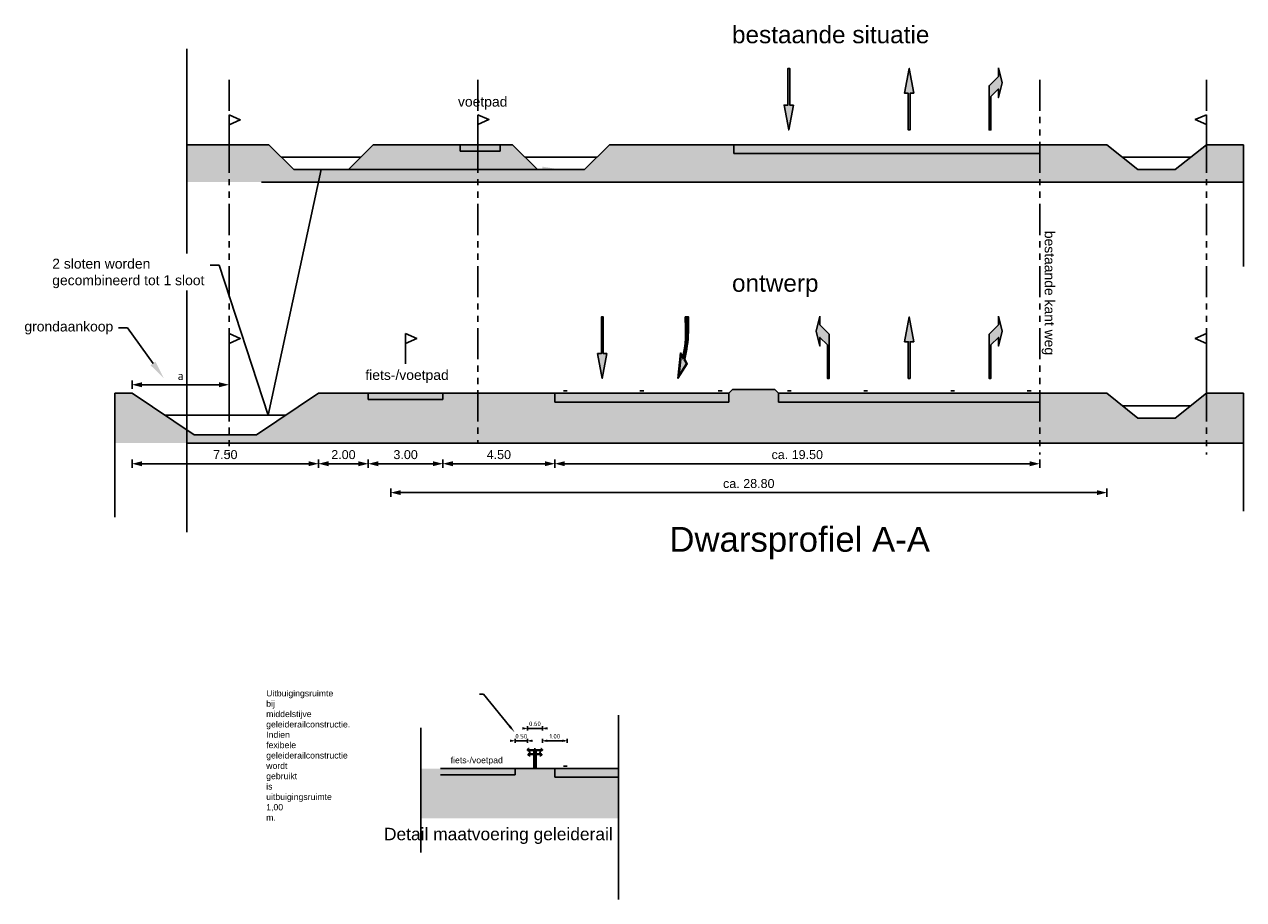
# Model space of a CAD drawing. Header units: metres. Extents: x 233874 to 239264, y 443832 to 448222.
# Tile 161 of 198: x 237867 to 237916, y 445220 to 445255. Entities that reach past the tile are written whole.
import ezdxf
from ezdxf import colors
from ezdxf.entities.mleader import LeaderData, LeaderLine
from ezdxf.math import Vec2, Vec3

# ---------------------------------------------------------------- set-up
doc = ezdxf.new("R2010")
doc.units = ezdxf.units.M
doc.header["$MEASUREMENT"] = 0
doc.linetypes.add('CENTER', pattern=[2, 1.25, -0.25, 0.25, -0.25])
doc.linetypes.add('PHANTOM2', pattern=[1.25, 0.625, -0.125, 0.125, -0.125, 0.125, -0.125])
for name, color, linetype in [('Goud-01kl-asfalt', 252, 'Continuous'), ('Goud-dwp', 7, 'Continuous'), ('Goud-markering', 7, 'Continuous'), ('Goud-ontwerp', 2, 'Continuous'), ('Goud-opm', 162, 'Continuous')]:
    doc.layers.add(name, color=color, linetype=linetype)
for name, color, linetype, true_color in [('Goud-01kl-fietspad', 7, 'Continuous', 0xdc8c8c), ('Goud-01kl-groenopenb', 7, 'Continuous', 0xb8db94), ('Goud-01kl-voetpad', 7, 'Continuous', 0xfff1d2)]:
    doc.layers.add(name, color=color, linetype=linetype, true_color=true_color)
doc.layers.add('Goud-hulp', color=210, linetype='Continuous', plot=False)
doc.styles.add('arial', font='arial.ttf')
doc.styles.get("Standard").update_dxf_attribs({"font": 'iso.shx'})
doc.dimstyles.new('D100', dxfattribs={"dimtxt": 0.18, "dimasz": 0.1, "dimexe": 0, "dimexo": 0, "dimgap": 0.09, "dimtad": 1, "dimzin": 0, "dimdsep": 46, "dimtxsty": 'Standard', "dimblk1": 'DIMBLK', "dimblk2": 'DIMBLK', "dimsah": 1, "dimcen": 0.09, "dimse1": 1, "dimse2": 1, "dimclrd": 1, "dimclre": 1, "dimclrt": 7, "dimaunit": 2, "dimadec": 0, "dimazin": 0, "dimtfac": 1, "dimtix": 1, "dimtmove": 1, "dimatfit": 3, "dimldrblk": 'DIMBLK', "dimfxl": 1, "dimtolj": 1, "dimtzin": 0, "dimarcsym": 0})
doc.dimstyles.new('D200', dxfattribs={"dimtxt": 0.36, "dimasz": 0.2, "dimexe": 0, "dimexo": 0, "dimgap": 0.18, "dimtad": 1, "dimtoh": 1, "dimzin": 0, "dimdsep": 46, "dimtxsty": 'Standard', "dimblk1": 'DIMBLK', "dimblk2": 'DIMBLK', "dimsah": 1, "dimcen": 0.09, "dimse1": 1, "dimse2": 1, "dimclrd": 1, "dimclre": 1, "dimclrt": 7, "dimadec": 0, "dimazin": 0, "dimtfac": 1, "dimtix": 1, "dimtmove": 2, "dimatfit": 3, "dimldrblk": 'DIMBLK', "dimfxl": 1, "dimtolj": 1, "dimtzin": 0, "dimarcsym": 0})

# ---------------------------------------------------------------- blocks, each defined once
blk = doc.blocks.new('DIMBLK')
at = {"color": 1}
blk.add_line((0, -0.83), (0, 0.83), dxfattribs=at)
blk.add_solid([(0, 0), (-2, 0.5), (-2, -0.5)], dxfattribs=at)
blk = doc.blocks.new('*D49')
at = {"layer": 'Defpoints', "color": 0, "linetype": 'Continuous', "transparency": 16777216}
for p in [(237888.039, 445239.88), (237907.539, 445239.88), (237888.039, 445237.046)]:
    blk.add_point(p, dxfattribs=at)
at = {"layer": 'Goud-dwp', "color": 1, "linetype": 'Continuous', "lineweight": -2, "transparency": 16777216}
blk.add_line((237907.339, 445237.046), (237888.239, 445237.046), dxfattribs=at)
at = {"layer": 'Goud-dwp', "color": 1, "linetype": 'Continuous', "lineweight": -2, "transparency": 16777216, "xscale": 0.2, "yscale": 0.2, "zscale": 0.2, "rotation": 180}
blk.add_blockref('DIMBLK', (237888.039, 445237.046), dxfattribs=at)
at = {"layer": 'Goud-dwp', "color": 1, "linetype": 'Continuous', "lineweight": -2, "transparency": 16777216, "xscale": 0.2, "yscale": 0.2, "zscale": 0.2}
blk.add_blockref('DIMBLK', (237907.539, 445237.046), dxfattribs=at)
at = {"layer": 'Goud-dwp', "color": 7, "linetype": 'Continuous', "transparency": 16777216, "insert": (237897.789, 445237.41), "char_height": 0.36, "attachment_point": 5, "style": 'arial'}
blk.add_mtext('\\A1;ca. 19.50', dxfattribs=at)
blk = doc.blocks.new('*D50')
at = {"layer": 'Defpoints', "color": 0, "linetype": 'Continuous', "transparency": 16777216}
for p in [(237880.539, 445239.88), (237883.539, 445239.88), (237880.539, 445237.046)]:
    blk.add_point(p, dxfattribs=at)
at = {"layer": 'Goud-dwp', "color": 1, "linetype": 'Continuous', "lineweight": -2, "transparency": 16777216}
blk.add_line((237883.339, 445237.046), (237880.739, 445237.046), dxfattribs=at)
at = {"layer": 'Goud-dwp', "color": 1, "linetype": 'Continuous', "lineweight": -2, "transparency": 16777216, "xscale": 0.2, "yscale": 0.2, "zscale": 0.2, "rotation": 180}
blk.add_blockref('DIMBLK', (237880.539, 445237.046), dxfattribs=at)
at = {"layer": 'Goud-dwp', "color": 1, "linetype": 'Continuous', "lineweight": -2, "transparency": 16777216, "xscale": 0.2, "yscale": 0.2, "zscale": 0.2}
blk.add_blockref('DIMBLK', (237883.539, 445237.046), dxfattribs=at)
at = {"layer": 'Goud-dwp', "color": 7, "linetype": 'Continuous', "transparency": 16777216, "insert": (237882.039, 445237.41), "char_height": 0.36, "attachment_point": 5, "style": 'arial'}
blk.add_mtext('\\A1;3.00', dxfattribs=at)
blk = doc.blocks.new('*D51')
at = {"layer": 'Defpoints', "color": 0, "linetype": 'Continuous', "transparency": 16777216}
for p in [(237878.539, 445239.88), (237880.539, 445239.88), (237880.539, 445237.046)]:
    blk.add_point(p, dxfattribs=at)
at = {"layer": 'Goud-dwp', "color": 1, "linetype": 'Continuous', "lineweight": -2, "transparency": 16777216}
blk.add_line((237878.739, 445237.046), (237880.339, 445237.046), dxfattribs=at)
at = {"layer": 'Goud-dwp', "color": 1, "linetype": 'Continuous', "lineweight": -2, "transparency": 16777216, "xscale": 0.2, "yscale": 0.2, "zscale": 0.2, "rotation": 180}
blk.add_blockref('DIMBLK', (237878.539, 445237.046), dxfattribs=at)
at = {"layer": 'Goud-dwp', "color": 1, "linetype": 'Continuous', "lineweight": -2, "transparency": 16777216, "xscale": 0.2, "yscale": 0.2, "zscale": 0.2}
blk.add_blockref('DIMBLK', (237880.539, 445237.046), dxfattribs=at)
at = {"layer": 'Goud-dwp', "color": 7, "linetype": 'Continuous', "transparency": 16777216, "insert": (237879.539, 445237.41), "char_height": 0.36, "attachment_point": 5, "style": 'arial'}
blk.add_mtext('\\A1;2.00', dxfattribs=at)
blk = doc.blocks.new('RA_5m')
blk.add_hatch(color=0).paths.add_polyline_path([(5, -0.375), (4.3, -0.375), (3.55, 0.375), (0, 0.375), (0, 0.225), (2.7, 0.225), (3.3, -0.375), (2.6, -0.375), (3.8, -0.675)])
at = {"color": 0, "linetype": 'Continuous'}
blk.add_lwpolyline([(5, -0.375), (4.3, -0.375), (3.55, 0.375), (0, 0.375), (0, 0.225), (2.7, 0.225), (3.3, -0.375), (2.6, -0.375), (3.8, -0.675)], close=True, dxfattribs=at)
blk = doc.blocks.new('RD_5m')
blk.add_hatch(color=0).paths.add_polyline_path([(2.95, -0.375), (4.95, 0), (2.95, 0.375), (2.95, 0.075), (0, 0.075), (0, -0.075), (2.95, -0.075)])
at = {"color": 0}
blk.add_lwpolyline([(2.95, -0.375), (4.95, 0), (2.95, 0.375), (2.95, 0.075), (0, 0.075), (0, -0.075), (2.95, -0.075)], close=True, dxfattribs=at)
blk = doc.blocks.new('LA_5m')
blk.add_hatch(color=0).paths.add_polyline_path([(5, 0.375), (4.3, 0.375), (3.55, -0.375), (0, -0.375), (0, -0.225), (2.7, -0.225), (3.3, 0.375), (2.6, 0.375), (3.8, 0.675)])
at = {"color": 0, "linetype": 'Continuous'}
blk.add_lwpolyline([(5, 0.375), (4.3, 0.375), (3.55, -0.375), (0, -0.375), (0, -0.225), (2.7, -0.225), (3.3, 0.375), (2.6, 0.375), (3.8, 0.675)], close=True, dxfattribs=at)
blk = doc.blocks.new('pl75-08')
at = {"const_width": 0.2}
blk.add_lwpolyline([(7.08, -0.6), (4.7, -0.35), (5.11, -0.1, 0.070526), (1.44, 0.27), (0.1, 0.24), (0.1, 0.44), (1.86, 0.44, -0.043128), (5.19, -0.01), (5.71, 0.27)], format="xyb", close=True, dxfattribs=at)
blk.add_lwpolyline([(7.5, -0.75), (4.39, -0.42), (4.85, -0.14, 0.065796), (1.45, 0.17), (0, 0.14), (0, 0.54), (1.86, 0.54, -0.042689), (5.17, 0.1), (5.72, 0.38)], format="xyb", close=True)
for points in [[(6.71, -0.4), (6.65, -0.55), (5.74, 0.21), (4.79, -0.29)], [(5.22, 0.12), (5.22, 0.06), (5.18, 0.1)], [(5.15, -0.03), (5.22, -0.2), (5.08, -0.04), (5.05, -0.21)], [(7.5, -0.75), (7.14, -0.52), (7.02, -0.7)]]:
    blk.add_solid(points)
blk = doc.blocks.new('*D55')
at = {"layer": 'Defpoints', "color": 0, "linetype": 'Continuous', "transparency": 16777216}
for p in [(237881.439, 445239.88), (237910.239, 445239.88), (237881.439, 445235.883)]:
    blk.add_point(p, dxfattribs=at)
at = {"layer": 'Goud-dwp', "color": 1, "linetype": 'Continuous', "lineweight": -2, "transparency": 16777216}
blk.add_line((237910.039, 445235.883), (237881.639, 445235.883), dxfattribs=at)
at = {"layer": 'Goud-dwp', "color": 1, "linetype": 'Continuous', "lineweight": -2, "transparency": 16777216, "xscale": 0.2, "yscale": 0.2, "zscale": 0.2, "rotation": 180}
blk.add_blockref('DIMBLK', (237881.439, 445235.883), dxfattribs=at)
at = {"layer": 'Goud-dwp', "color": 1, "linetype": 'Continuous', "lineweight": -2, "transparency": 16777216, "xscale": 0.2, "yscale": 0.2, "zscale": 0.2}
blk.add_blockref('DIMBLK', (237910.239, 445235.883), dxfattribs=at)
at = {"layer": 'Goud-dwp', "color": 7, "linetype": 'Continuous', "transparency": 16777216, "insert": (237895.839, 445236.247), "char_height": 0.36, "attachment_point": 5, "style": 'arial'}
blk.add_mtext('\\A1;ca. 28.80', dxfattribs=at)
blk = doc.blocks.new('*D61')
at = {"layer": 'Defpoints', "color": 0, "linetype": 'Continuous', "transparency": 16777216}
for p in [(237886.439, 445225.897), (237886.439, 445224.78), (237886.939, 445224.78)]:
    blk.add_point(p, dxfattribs=at)
at = {"layer": 'Goud-dwp', "color": 1, "linetype": 'Continuous', "lineweight": -2, "transparency": 16777216}
for p, q in [((237886.339, 445225.897), (237886.239, 445225.897)), ((237886.939, 445225.897), (237886.439, 445225.897)), ((237887.039, 445225.897), (237887.139, 445225.897))]:
    blk.add_line(p, q, dxfattribs=at)
at = {"layer": 'Goud-dwp', "color": 1, "linetype": 'Continuous', "lineweight": -2, "transparency": 16777216, "xscale": 0.1, "yscale": 0.1, "zscale": 0.1}
blk.add_blockref('DIMBLK', (237886.439, 445225.897), dxfattribs=at)
at = {"layer": 'Goud-dwp', "color": 1, "linetype": 'Continuous', "lineweight": -2, "transparency": 16777216, "xscale": 0.1, "yscale": 0.1, "zscale": 0.1, "rotation": 180}
blk.add_blockref('DIMBLK', (237886.939, 445225.897), dxfattribs=at)
at = {"layer": 'Goud-dwp', "color": 7, "linetype": 'Continuous', "transparency": 16777216, "insert": (237886.689, 445226.08), "char_height": 0.18, "attachment_point": 5}
blk.add_mtext('\\A1;0.50', dxfattribs=at)
blk = doc.blocks.new('geleiderail60')
at = {"color": 0}
for p, q in [((-0.257, 0.802), (-0.291, 0.771)), ((-0.289, 0.769), (-0.255, 0.799)), ((-0.289, 0.756), (-0.286, 0.728)), ((0, 0.756), (-0.289, 0.756)), ((-0.286, 0.728), (0, 0.728)), ((-0.284, 0.723), (-0.227, 0.694)), ((-0.225, 0.696), (-0.283, 0.725)), ((-0.219, 0.621), (-0.269, 0.582)), ((-0.267, 0.579), (-0.217, 0.619)), ((-0.265, 0.532), (-0.224, 0.511)), ((-0.222, 0.513), (-0.263, 0.535)), ((-0.254, 0.562), (-0.254, 0.565)), ((-0.254, 0.565), (-0.233, 0.565)), ((0, 0.562), (-0.254, 0.562)), ((-0.232, 0.809), (-0.253, 0.804)), ((-0.252, 0.801), (-0.231, 0.806)), ((-0.231, 0.806), (-0.232, 0.809)), ((-0.229, 0.567), (-0.209, 0.588)), ((-0.196, 0.512), (-0.22, 0.512)), ((-0.22, 0.509), (-0.196, 0.509)), ((-0.201, 0.596), (-0.213, 0.722)), ((-0.212, 0.672), (-0.209, 0.645)), ((-0.206, 0.645), (-0.209, 0.673)), ((-0.196, 0.509), (-0.196, 0.512)), ((0, 0.714), (-0.05, 0.714)), ((-0.05, 0.714), (-0.05, 0.559)), ((-0.05, 0), (-0.05, 0.559)), ((0, 0.559), (-0.05, 0.559)), ((-0.038, 0.504), (-0.05, 0.504)), ((-0.038, 0), (-0.038, 0.504)), ((0, 0.756), (0.289, 0.756)), ((0.286, 0.728), (0, 0.728)), ((0, 0.714), (0.05, 0.714)), ((0, 0.562), (0.254, 0.562)), ((0, 0.559), (0.05, 0.559)), ((0.038, 0), (0.038, 0.504)), ((0.038, 0.504), (0.05, 0.504)), ((0.05, 0.714), (0.05, 0.559)), ((0.05, 0), (0.05, 0.559)), ((0.196, 0.509), (0.196, 0.512)), ((0.196, 0.512), (0.22, 0.512)), ((0.22, 0.509), (0.196, 0.509)), ((0.201, 0.596), (0.213, 0.722)), ((0.206, 0.645), (0.209, 0.673)), ((0.212, 0.672), (0.209, 0.645)), ((0.229, 0.567), (0.209, 0.588)), ((0.267, 0.579), (0.217, 0.619)), ((0.219, 0.621), (0.269, 0.582)), ((0.222, 0.513), (0.263, 0.535)), ((0.265, 0.532), (0.224, 0.511)), ((0.225, 0.696), (0.283, 0.725)), ((0.284, 0.723), (0.227, 0.694)), ((0.231, 0.806), (0.232, 0.809)), ((0.252, 0.801), (0.231, 0.806)), ((0.232, 0.809), (0.253, 0.804)), ((0.254, 0.565), (0.233, 0.565)), ((0.254, 0.562), (0.254, 0.565)), ((0.289, 0.769), (0.255, 0.799)), ((0.257, 0.802), (0.291, 0.771)), ((0.289, 0.756), (0.286, 0.728))]:
    blk.add_line(p, q, dxfattribs=at)
at = {"color": 0, "linetype": 'CENTER'}
blk.add_line((0, 0), (0, 0.822), dxfattribs=at)
at = {"color": 0}
for points in [[(-0.204, 0.59), (0, 0.59)], [(0.204, 0.59), (0, 0.59)]]:
    blk.add_lwpolyline(points, dxfattribs=at)
for centre, radius, start, end in [((-0.271, 0.749), 0.0295, 132.2182, 243.2013), ((-0.271, 0.749), 0.0265, 132.2182, 243.2013), ((-0.251, 0.558), 0.0295, 128.247, 241.8442), ((-0.251, 0.558), 0.0265, 128.247, 241.8442), ((-0.251, 0.795), 0.009, 105.1451, 132.2182), ((-0.251, 0.795), 0.006, 105.1451, 132.2182), ((-0.233, 0.571), 0.006, 270, 316.1691), ((-0.239, 0.67), 0.027, 5.9104, 63.2013), ((-0.239, 0.67), 0.03, 5.9104, 63.2013), ((-0.219, 0.518), 0.009, 241.8442, 269.0311), ((-0.219, 0.518), 0.006, 241.8442, 269.0311), ((-0.236, 0.642), 0.027, 308.247, 5.9104), ((-0.236, 0.642), 0.03, 308.247, 5.9104), ((-0.214, 0.728), 0.006, 275.4, 0), ((-0.204, 0.584), 0.006, 90, 136.1691), ((-0.201, 0.59), 0.006, 0, 95.4), ((0.201, 0.59), 0.006, 84.6, 180), ((0.204, 0.584), 0.006, 43.8309, 90), ((0.236, 0.642), 0.03, 174.0896, 231.753), ((0.214, 0.728), 0.006, 180, 264.6), ((0.239, 0.67), 0.03, 116.7987, 174.0896), ((0.236, 0.642), 0.027, 174.0896, 231.753), ((0.239, 0.67), 0.027, 116.7987, 174.0896), ((0.219, 0.518), 0.006, 270.9689, 298.1558), ((0.219, 0.518), 0.009, 270.9689, 298.1558), ((0.233, 0.571), 0.006, 223.8309, 270), ((0.251, 0.795), 0.006, 47.7818, 74.8549), ((0.251, 0.795), 0.009, 47.7818, 74.8549), ((0.251, 0.558), 0.0265, 298.1558, 51.753), ((0.251, 0.558), 0.0295, 298.1558, 51.753), ((0.271, 0.749), 0.0265, 296.7987, 47.7818), ((0.271, 0.749), 0.0295, 296.7987, 47.7818)]:
    blk.add_arc(centre, radius, start, end, dxfattribs=at)
blk = doc.blocks.new('*D62')
at = {"layer": 'Defpoints', "color": 0, "linetype": 'Continuous', "transparency": 16777216}
for p in [(237887.539, 445226.397), (237886.939, 445224.78), (237887.539, 445224.78)]:
    blk.add_point(p, dxfattribs=at)
at = {"layer": 'Goud-dwp', "color": 1, "linetype": 'Continuous', "lineweight": -2, "transparency": 16777216}
for p, q in [((237886.839, 445226.397), (237886.739, 445226.397)), ((237886.939, 445226.397), (237887.539, 445226.397)), ((237887.639, 445226.397), (237887.739, 445226.397))]:
    blk.add_line(p, q, dxfattribs=at)
at = {"layer": 'Goud-dwp', "color": 1, "linetype": 'Continuous', "lineweight": -2, "transparency": 16777216, "xscale": 0.1, "yscale": 0.1, "zscale": 0.1}
blk.add_blockref('DIMBLK', (237886.939, 445226.397), dxfattribs=at)
at = {"layer": 'Goud-dwp', "color": 1, "linetype": 'Continuous', "lineweight": -2, "transparency": 16777216, "xscale": 0.1, "yscale": 0.1, "zscale": 0.1, "rotation": 180}
blk.add_blockref('DIMBLK', (237887.539, 445226.397), dxfattribs=at)
at = {"layer": 'Goud-dwp', "color": 7, "linetype": 'Continuous', "transparency": 16777216, "insert": (237887.239, 445226.582), "char_height": 0.18, "attachment_point": 5}
blk.add_mtext('\\A1;0.60', dxfattribs=at)
blk = doc.blocks.new('*D63')
at = {"layer": 'Defpoints', "color": 0, "linetype": 'Continuous', "transparency": 16777216}
for p in [(237888.539, 445225.897), (237887.539, 445224.78), (237888.539, 445224.78)]:
    blk.add_point(p, dxfattribs=at)
at = {"layer": 'Goud-dwp', "color": 1, "linetype": 'Continuous', "lineweight": -2, "transparency": 16777216}
blk.add_line((237887.639, 445225.897), (237888.439, 445225.897), dxfattribs=at)
at = {"layer": 'Goud-dwp', "color": 1, "linetype": 'Continuous', "lineweight": -2, "transparency": 16777216, "xscale": 0.1, "yscale": 0.1, "zscale": 0.1, "rotation": 180}
blk.add_blockref('DIMBLK', (237887.539, 445225.897), dxfattribs=at)
at = {"layer": 'Goud-dwp', "color": 1, "linetype": 'Continuous', "lineweight": -2, "transparency": 16777216, "xscale": 0.1, "yscale": 0.1, "zscale": 0.1}
blk.add_blockref('DIMBLK', (237888.539, 445225.897), dxfattribs=at)
at = {"layer": 'Goud-dwp', "color": 7, "linetype": 'Continuous', "transparency": 16777216, "insert": (237888.039, 445226.077), "char_height": 0.18, "attachment_point": 5}
blk.add_mtext('\\A1;1.00', dxfattribs=at)
blk = doc.blocks.new('*D64')
at = {"layer": 'Defpoints', "color": 0, "linetype": 'Continuous', "transparency": 16777216}
for p in [(237871.039, 445239.88), (237874.939, 445240.224), (237874.939, 445239.88)]:
    blk.add_point(p, dxfattribs=at)
at = {"layer": 'Goud-hulp', "color": 1, "linetype": 'Continuous', "lineweight": -2, "transparency": 16777216}
blk.add_line((237871.239, 445240.224), (237874.739, 445240.224), dxfattribs=at)
at = {"layer": 'Goud-hulp', "color": 1, "linetype": 'Continuous', "lineweight": -2, "transparency": 16777216, "xscale": 0.2, "yscale": 0.2, "zscale": 0.2, "rotation": 180}
blk.add_blockref('DIMBLK', (237871.039, 445240.224), dxfattribs=at)
at = {"layer": 'Goud-hulp', "color": 1, "linetype": 'Continuous', "lineweight": -2, "transparency": 16777216, "xscale": 0.2, "yscale": 0.2, "zscale": 0.2}
blk.add_blockref('DIMBLK', (237874.939, 445240.224), dxfattribs=at)
at = {"layer": 'Goud-hulp', "color": 7, "linetype": 'Continuous', "transparency": 16777216, "insert": (237872.989, 445240.59), "char_height": 0.36, "attachment_point": 5}
blk.add_mtext('\\A1;a', dxfattribs=at)
blk = doc.blocks.new('*D65')
at = {"layer": 'Defpoints', "color": 0, "linetype": 'Continuous', "transparency": 16777216}
for p in [(237883.539, 445239.88), (237888.039, 445239.88), (237888.039, 445237.046)]:
    blk.add_point(p, dxfattribs=at)
at = {"layer": 'Goud-dwp', "color": 1, "linetype": 'Continuous', "lineweight": -2, "transparency": 16777216}
blk.add_line((237883.739, 445237.046), (237887.839, 445237.046), dxfattribs=at)
at = {"layer": 'Goud-dwp', "color": 1, "linetype": 'Continuous', "lineweight": -2, "transparency": 16777216, "xscale": 0.2, "yscale": 0.2, "zscale": 0.2, "rotation": 180}
blk.add_blockref('DIMBLK', (237883.539, 445237.046), dxfattribs=at)
at = {"layer": 'Goud-dwp', "color": 1, "linetype": 'Continuous', "lineweight": -2, "transparency": 16777216, "xscale": 0.2, "yscale": 0.2, "zscale": 0.2}
blk.add_blockref('DIMBLK', (237888.039, 445237.046), dxfattribs=at)
at = {"layer": 'Goud-dwp', "color": 7, "linetype": 'Continuous', "transparency": 16777216, "insert": (237885.789, 445237.41), "char_height": 0.36, "attachment_point": 5, "style": 'arial'}
blk.add_mtext('\\A1;4.50', dxfattribs=at)
blk = doc.blocks.new('*D66')
at = {"layer": 'Defpoints', "color": 0, "linetype": 'Continuous', "transparency": 16777216}
for p in [(237871.039, 445239.88), (237878.539, 445239.88), (237878.539, 445237.046)]:
    blk.add_point(p, dxfattribs=at)
at = {"layer": 'Goud-dwp', "color": 1, "linetype": 'Continuous', "lineweight": -2, "transparency": 16777216}
blk.add_line((237871.239, 445237.046), (237878.339, 445237.046), dxfattribs=at)
at = {"layer": 'Goud-dwp', "color": 1, "linetype": 'Continuous', "lineweight": -2, "transparency": 16777216, "xscale": 0.2, "yscale": 0.2, "zscale": 0.2, "rotation": 180}
blk.add_blockref('DIMBLK', (237871.039, 445237.046), dxfattribs=at)
at = {"layer": 'Goud-dwp', "color": 1, "linetype": 'Continuous', "lineweight": -2, "transparency": 16777216, "xscale": 0.2, "yscale": 0.2, "zscale": 0.2}
blk.add_blockref('DIMBLK', (237878.539, 445237.046), dxfattribs=at)
at = {"layer": 'Goud-dwp', "color": 7, "linetype": 'Continuous', "transparency": 16777216, "insert": (237874.789, 445237.41), "char_height": 0.36, "attachment_point": 5, "style": 'arial'}
blk.add_mtext('\\A1;7.50', dxfattribs=at)

msp = doc.modelspace()

# ---------------------------------------------------------------- hatches: boundary and pattern name
at = {"layer": 'Goud-01kl-asfalt', "linetype": 'Continuous'}
h = msp.add_hatch(color=256, dxfattribs=at)
h.dxf.hatch_style = 1
h.paths.add_polyline_path([(237907.539, 445249.88), (237895.239, 445249.88), (237895.239, 445249.53), (237907.539, 445249.53)])
h = msp.add_hatch(color=256, dxfattribs=at)
h.dxf.hatch_style = 1
h.paths.add_polyline_path([(237907.539, 445239.88), (237897.039, 445239.88), (237897.039, 445239.53), (237907.539, 445239.53)])
h.paths.add_polyline_path([(237895.039, 445239.88), (237888.039, 445239.88), (237888.039, 445239.53), (237895.039, 445239.53)])
h = msp.add_hatch(color=256, dxfattribs=at)
h.dxf.hatch_style = 1
h.paths.add_polyline_path([(237890.601, 445224.43), (237890.601, 445224.78), (237888.039, 445224.78), (237888.039, 445224.43)])
at = {"layer": 'Goud-01kl-fietspad', "linetype": 'Continuous'}
h = msp.add_hatch(color=256, dxfattribs=at)
h.dxf.hatch_style = 1
h.paths.add_polyline_path([(237883.539, 445239.88), (237880.539, 445239.88), (237880.539, 445239.63), (237883.539, 445239.63)])
h = msp.add_hatch(color=256, dxfattribs=at)
h.dxf.hatch_style = 1
h.paths.add_polyline_path([(237886.439, 445224.78), (237883.439, 445224.78), (237883.439, 445224.53), (237886.439, 445224.53)])
at = {"layer": 'Goud-01kl-groenopenb', "linetype": 'Continuous'}
h = msp.add_hatch(color=256, dxfattribs=at)
h.dxf.hatch_style = 1
h.paths.add_polyline_path([(237873.246, 445249.88), (237873.246, 445248.38), (237890.239, 445248.38), (237890.239, 445249.88), (237889.239, 445248.88), (237887.339, 445248.88), (237886.339, 445249.88), (237885.839, 445249.88), (237885.839, 445249.63), (237884.239, 445249.63), (237884.239, 445249.88), (237880.739, 445249.88), (237879.739, 445248.88), (237877.539, 445248.88), (237876.539, 445249.88)])
h = msp.add_hatch(color=256, dxfattribs=at)
h.dxf.hatch_style = 1
h.paths.add_polyline_path([(237907.539, 445249.53), (237895.239, 445249.53), (237895.239, 445249.88), (237890.239, 445249.88), (237890.239, 445248.38), (237907.539, 445248.38)])
h = msp.add_hatch(color=256, dxfattribs=at)
h.dxf.hatch_style = 1
h.paths.add_polyline_path([(237915.737, 445249.88), (237914.239, 445249.88), (237912.989, 445248.88), (237911.489, 445248.88), (237910.239, 445249.88), (237907.539, 445249.88), (237907.539, 445249.63), (237907.539, 445248.38), (237915.737, 445248.38)])
h = msp.add_hatch(color=256, dxfattribs=at)
h.dxf.hatch_style = 1
h.paths.add_polyline_path([(237882.648, 445224.78), (237882.648, 445222.78), (237884.939, 445222.78), (237884.939, 445224.53), (237883.439, 445224.53), (237883.439, 445224.78)])
h = msp.add_hatch(color=256, dxfattribs=at)
h.dxf.hatch_style = 1
h.paths.add_polyline_path([(237890.601, 445222.78), (237890.601, 445224.43), (237888.039, 445224.43), (237888.039, 445224.78), (237886.439, 445224.78), (237886.439, 445224.53), (237884.939, 445224.53), (237884.939, 445222.78)])
at = {"layer": 'Goud-01kl-voetpad', "linetype": 'Continuous'}
h = msp.add_hatch(color=256, dxfattribs=at)
h.dxf.hatch_style = 1
h.paths.add_polyline_path([(237885.839, 445249.88), (237884.239, 445249.88), (237884.239, 445249.63), (237885.839, 445249.63)])

# ---------------------------------------------------------------- linework, layer by layer
at = {"layer": 'Goud-01kl-groenopenb', "linetype": 'Continuous'}
for p, q in [((237876.246, 445248.38), (237915.737, 445248.38)), ((237915.737, 445237.88), (237873.246, 445237.88))]:
    msp.add_line(p, q, dxfattribs=at)
at = {"layer": 'Goud-dwp', "color": 1, "linetype": 'PHANTOM2', "ltscale": 2}
for p, q in [((237907.539, 445252.5), (237907.539, 445237.422)), ((237914.239, 445252.5), (237914.239, 445237.422))]:
    msp.add_line(p, q, dxfattribs=at)
at = {"layer": 'Goud-dwp', "linetype": 'Continuous'}
for p, q in [((237874.939, 445249.87), (237874.939, 445251.083)), ((237884.939, 445249.88), (237884.939, 445251.093)), ((237914.239, 445249.88), (237914.239, 445251.093)), ((237876.539, 445249.88), (237873.246, 445249.88)), ((237877.539, 445248.88), (237876.539, 445249.88)), ((237879.739, 445248.88), (237880.739, 445249.88)), ((237884.239, 445249.88), (237880.739, 445249.88)), ((237885.839, 445249.88), (237884.239, 445249.88)), ((237884.239, 445249.63), (237884.239, 445249.88)), ((237886.339, 445249.88), (237885.839, 445249.88)), ((237885.839, 445249.63), (237885.839, 445249.88)), ((237887.339, 445248.88), (237886.339, 445249.88)), ((237890.239, 445249.88), (237889.239, 445248.88)), ((237895.239, 445249.88), (237890.239, 445249.88)), ((237907.539, 445249.88), (237895.239, 445249.88)), ((237895.239, 445249.88), (237895.239, 445249.53)), ((237910.239, 445249.88), (237907.539, 445249.88)), ((237907.539, 445249.88), (237907.539, 445249.53)), ((237910.239, 445249.88), (237911.489, 445248.88)), ((237912.989, 445248.88), (237914.239, 445249.88)), ((237914.239, 445249.88), (237915.737, 445249.88)), ((237885.839, 445249.63), (237884.239, 445249.63)), ((237907.539, 445249.53), (237895.239, 445249.53)), ((237879.739, 445248.88), (237877.539, 445248.88)), ((237889.239, 445248.88), (237887.339, 445248.88)), ((237911.489, 445248.88), (237912.989, 445248.88)), ((237914.239, 445239.88), (237914.239, 445242.285)), ((237878.539, 445239.88), (237876.039, 445238.213)), ((237880.539, 445239.88), (237878.539, 445239.88)), ((237883.539, 445239.88), (237880.539, 445239.88)), ((237880.539, 445239.63), (237880.539, 445239.88)), ((237883.539, 445239.63), (237883.539, 445239.88)), ((237888.039, 445239.88), (237883.539, 445239.88)), ((237895.039, 445239.88), (237888.039, 445239.88)), ((237888.039, 445239.53), (237888.039, 445239.88)), ((237888.389, 445239.98), (237888.539, 445239.98)), ((237891.464, 445239.98), (237891.614, 445239.98)), ((237894.614, 445239.98), (237894.764, 445239.98)), ((237895.039, 445239.88), (237895.189, 445240.03)), ((237895.039, 445239.88), (237895.039, 445239.53)), ((237896.889, 445240.03), (237895.189, 445240.03)), ((237897.039, 445239.88), (237896.889, 445240.03)), ((237907.539, 445239.88), (237897.039, 445239.88)), ((237897.039, 445239.88), (237897.039, 445239.53)), ((237897.389, 445239.98), (237897.539, 445239.98)), ((237900.464, 445239.98), (237900.614, 445239.98)), ((237903.964, 445239.98), (237904.114, 445239.98)), ((237907.039, 445239.98), (237907.189, 445239.98)), ((237910.239, 445239.88), (237907.539, 445239.88)), ((237907.539, 445239.88), (237907.539, 445239.53)), ((237910.239, 445239.88), (237911.489, 445238.88)), ((237912.989, 445238.88), (237914.239, 445239.88)), ((237914.239, 445239.88), (237915.737, 445239.88)), ((237883.539, 445239.63), (237880.539, 445239.63)), ((237895.039, 445239.53), (237888.039, 445239.53)), ((237907.539, 445239.53), (237897.039, 445239.53)), ((237911.489, 445238.88), (237912.989, 445238.88)), ((237876.039, 445238.213), (237873.539, 445238.213)), ((237876.039, 445238.213), (237873.539, 445238.213)), ((237886.439, 445224.78), (237883.439, 445224.78)), ((237886.439, 445224.53), (237886.439, 445224.78)), ((237888.039, 445224.78), (237886.439, 445224.78)), ((237890.601, 445224.78), (237888.039, 445224.78)), ((237888.039, 445224.43), (237888.039, 445224.78)), ((237888.389, 445224.88), (237888.539, 445224.88)), ((237886.439, 445224.53), (237883.439, 445224.53)), ((237890.601, 445224.43), (237888.039, 445224.43))]:
    msp.add_line(p, q, dxfattribs=at)
at = {"layer": 'Goud-dwp', "color": 153, "linetype": 'Continuous'}
for p, q in [((237877.039, 445249.38), (237880.239, 445249.38)), ((237886.839, 445249.38), (237889.739, 445249.38)), ((237910.864, 445249.38), (237913.614, 445249.38)), ((237910.864, 445239.38), (237913.614, 445239.38)), ((237872.357, 445239.001), (237877.221, 445239.001))]:
    msp.add_line(p, q, dxfattribs=at)
at = {"layer": 'Goud-dwp', "linetype": 'Continuous'}
for points in [[(237874.939, 445250.683), (237875.389, 445250.883), (237874.939, 445251.083)], [(237884.939, 445250.693), (237885.389, 445250.893), (237884.939, 445251.093)], [(237914.239, 445250.693), (237913.789, 445250.893), (237914.239, 445251.093)], [(237914.239, 445241.885), (237913.789, 445242.085), (237914.239, 445242.285)]]:
    msp.add_lwpolyline(points, dxfattribs=at)
at = {"layer": 'Goud-hulp', "linetype": 'Continuous'}
for p, q in [((237873.246, 445253.742), (237873.246, 445234.289)), ((237915.737, 445249.88), (237915.737, 445244.989)), ((237915.737, 445239.88), (237915.737, 445235.134)), ((237890.601, 445226.934), (237890.601, 445219.504)), ((237882.648, 445226.416), (237882.648, 445221.396))]:
    msp.add_line(p, q, dxfattribs=at)

# ---------------------------------------------------------------- block references
at = {"layer": 'Goud-dwp', "yscale": 0.5, "rotation": 90}
for name, p, xscale in [('RD_5m', (237897.448, 445252.955), -0.5), ('RD_5m', (237902.289, 445250.48), 0.5), ('RA_5m', (237905.689, 445250.48), 0.5), ('RD_5m', (237889.948, 445242.955), -0.5), ('LA_5m', (237898.889, 445240.48), 0.5), ('RD_5m', (237902.289, 445240.48), 0.5), ('RA_5m', (237905.689, 445240.48), 0.5)]:
    msp.add_blockref(name, p, dxfattribs=dict(at, xscale=xscale))
at = {"layer": 'Goud-dwp', "linetype": 'Continuous'}
msp.add_blockref('geleiderail60', (237887.239, 445224.78), dxfattribs=at)
at = {"layer": 'Goud-markering', "linetype": 'Continuous', "xscale": 0.33, "yscale": 0.33, "zscale": 0.75, "rotation": 270}
msp.add_blockref('pl75-08', (237893.237, 445242.955), dxfattribs=at)

# ---------------------------------------------------------------- texts
at = {"layer": 'Goud-dwp', "linetype": 'Continuous', "style": 'arial'}
for s, height, p in [('bestaande situatie', 0.7, (237895.164, 445253.967)), ('voetpad', 0.4, (237884.144, 445251.418)), ('ontwerp', 0.7, (237895.164, 445243.967)), ('fiets-/voetpad', 0.4, (237880.419, 445240.418)), ('Dwarsprofiel A-A', 1, (237892.646, 445233.505)), ('fiets-/voetpad', 0.25, (237883.852, 445224.991)), ('Detail maatvoering geleiderail', 0.5, (237881.168, 445221.894))]:
    msp.add_text(s, height=height, dxfattribs=at).set_placement(p)
msp.add_text('bestaande kant weg', height=0.4, rotation=270, dxfattribs=at).set_placement((237907.739, 445246.418))

# ---------------------------------------------------------------- dimensions: what is measured, and where the dimension line sits
at = {"layer": 'Goud-dwp', "linetype": 'Continuous'}
for p1, picture, middle in [((237878.539, 445239.88), '*D51', (237879.539, 445237.41)), ((237883.539, 445239.88), '*D50', (237882.039, 445237.41))]:
    dim = msp.add_linear_dim(base=(237880.539, 445237.046), p1=p1, p2=(237880.539, 445239.88), dimstyle='D200', override={"dimtxsty": 'arial'}, dxfattribs=at)
    dim.commit()
    dim.dimension.update_dxf_attribs({"geometry": picture, "text_midpoint": middle})
for base, p1, p2, picture, middle in [((237881.439, 445235.883), (237910.239, 445239.88), (237881.439, 445239.88), '*D55', (237895.839, 445236.247)), ((237888.039, 445237.046), (237907.539, 445239.88), (237888.039, 445239.88), '*D49', (237897.789, 445237.41))]:
    dim = msp.add_linear_dim(base=base, p1=p1, p2=p2, text='ca. <>', dimstyle='D200', override={"dimtxsty": 'arial'}, dxfattribs=at)
    dim.commit()
    dim.dimension.update_dxf_attribs({"geometry": picture, "text_midpoint": middle})
for p1, p2, distance, picture, middle in [((237886.939, 445224.78), (237887.539, 445224.78), 1.617, '*D62', (237887.239, 445226.582)), ((237887.539, 445224.78), (237888.539, 445224.78), 1.117, '*D63', (237888.039, 445226.077))]:
    dim = msp.add_aligned_dim(p1=p1, p2=p2, distance=distance, dimstyle='D100', dxfattribs=at)
    dim.commit()
    dim.dimension.update_dxf_attribs({"geometry": picture, "text_midpoint": middle})
dim = msp.add_linear_dim(base=(237886.439, 445225.897), p1=(237886.939, 445224.78), p2=(237886.439, 445224.78), dimstyle='D100', dxfattribs=at)
dim.commit()
dim.dimension.update_dxf_attribs({"geometry": '*D61', "text_midpoint": (237886.689, 445226.08)})

# ---------------------------------------------------------------- leaders
at = {"layer": 'Goud-opm', "linetype": 'Continuous'}
ml = msp.add_multileader_mtext('Standard', dxfattribs=at)
ml.set_content('Uitbuigingsruimte bij middelstijve geleiderailconstructie.\\PIndien fexibele geleiderailconstructie wordt gebruikt is uitbuigingsruimte 1,00 m.   ', color=256, style='arial')
ml.set_leader_properties()
ml.build(insert=Vec2(0, 0))
ml.multileader.update_dxf_attribs({"has_text_frame": 1, "dogleg_length": 1.5, "arrow_head_size": 0.3, "scale": 0.1})
ctx = ml.context
ctx.base_point, ctx.scale, ctx.char_height, ctx.arrow_head_size, ctx.landing_gap_size, ctx.plane_origin = Vec3(237876.333, 445227.771), 0.1, 0.25, 0.3, 0.1, Vec3(237888.813, 445226.405)
notes = []
notes.append((ctx, [(1, (1, 1, 0), (237885.166, 445227.771), (-1, 0), 0.15, [(0, [(237886.42, 445226.244)], 0, [])])]))
ctx.mtext.insert, ctx.mtext.width, ctx.mtext.flow_direction = Vec3(237876.433, 445227.933), 8.83327, 5
for ctx, leaders in notes:
    for number, flags, end, landing, length, lines in leaders:
        leader = LeaderData()
        leader.index, (leader.has_last_leader_line, leader.has_dogleg_vector, leader.attachment_direction) = number, flags
        leader.last_leader_point, leader.dogleg_vector, leader.dogleg_length = Vec3(end), Vec3(landing), length
        for number, points, colour, breaks in lines:
            line = LeaderLine()
            line.index, line.vertices, line.color, line.breaks = number, Vec3.list(points), colors.encode_raw_color(colour), breaks
            leader.lines.append(line)
        ctx.leaders.append(leader)

# ---------------------------------------------------------------- next in the draw order: leaders
ml = msp.add_multileader_mtext('Standard', dxfattribs=at)
ml.set_content('2 sloten worden gecombineerd tot 1 sloot', color=256, style='arial')
ml.set_leader_properties()
ml.build(insert=Vec2(0, 0))
ml.multileader.update_dxf_attribs({"has_text_frame": 1, "dogleg_length": 0.36, "arrow_head_size": 0.75})
ctx = ml.context
ctx.base_point, ctx.char_height, ctx.arrow_head_size, ctx.landing_gap_size, ctx.plane_origin = Vec3(237867.579, 445245.039), 0.4, 0.75, 0.25, Vec3(237925.045, 445243.333)
notes = []
notes.append((ctx, [(0, (1, 1, 0), (237874.536, 445245.039), (-1, 0), 0.36, [(2, [(237888.289, 445248.88), (237878.639, 445248.88), (237876.508, 445239.001)], 0, [])])]))
ctx.mtext.insert, ctx.mtext.width, ctx.mtext.defined_height, ctx.mtext.flow_direction = Vec3(237867.829, 445245.297), 6.23811, 0.64, 5
ctx.mtext.has_bg_fill, ctx.mtext.bg_color, ctx.mtext.bg_scale_factor, ctx.mtext.bg_transparency, ctx.mtext.use_window_bg_color = 1, -1027028792, 1.5, 0, 1
for ctx, leaders in notes:
    for number, flags, end, landing, length, lines in leaders:
        leader = LeaderData()
        leader.index, (leader.has_last_leader_line, leader.has_dogleg_vector, leader.attachment_direction) = number, flags
        leader.last_leader_point, leader.dogleg_vector, leader.dogleg_length = Vec3(end), Vec3(landing), length
        for number, points, colour, breaks in lines:
            line = LeaderLine()
            line.index, line.vertices, line.color, line.breaks = number, Vec3.list(points), colors.encode_raw_color(colour), breaks
            leader.lines.append(line)
        ctx.leaders.append(leader)

# ---------------------------------------------------------------- next in the draw order: hatches: boundary and pattern name
at = {"layer": 'Goud-01kl-groenopenb', "linetype": 'Continuous'}
h = msp.add_hatch(color=256, dxfattribs=at)
h.dxf.hatch_style = 1
h.paths.add_polyline_path([(237871.704, 445238.328), (237871.039, 445239.88), (237870.346, 445239.88), (237870.346, 445237.88), (237874.939, 445237.88)])
h.paths.add_polyline_path([(237884.939, 445239.63), (237880.539, 445239.63), (237880.539, 445239.88), (237878.539, 445239.88), (237876.039, 445238.213), (237873.539, 445238.213), (237871.039, 445239.879), (237871.704, 445238.328), (237874.939, 445237.88), (237884.939, 445237.88)])
h.paths.add_polyline_path([(237907.539, 445239.53), (237897.039, 445239.53), (237897.039, 445239.88), (237896.889, 445240.03), (237895.189, 445240.03), (237895.039, 445239.88), (237895.039, 445239.53), (237888.039, 445239.53), (237888.039, 445239.88), (237883.539, 445239.88), (237883.539, 445239.63), (237884.939, 445239.63), (237884.939, 445237.88), (237907.539, 445237.88)])
h.paths.add_polyline_path([(237914.239, 445239.88), (237912.989, 445238.88), (237911.489, 445238.88), (237910.239, 445239.88), (237907.539, 445239.88), (237907.539, 445239.53), (237907.539, 445237.88), (237914.239, 445237.88)])
h.paths.add_polyline_path([(237915.737, 445239.88), (237914.239, 445239.88), (237914.239, 445237.88), (237915.737, 445237.88)])

# ---------------------------------------------------------------- next in the draw order: linework, layer by layer
at = {"layer": 'Goud-dwp', "color": 1, "linetype": 'PHANTOM2', "ltscale": 2}
for p, q in [((237874.939, 445252.5), (237874.939, 445237.422)), ((237884.939, 445252.5), (237884.939, 445237.88))]:
    msp.add_line(p, q, dxfattribs=at)
at = {"layer": 'Goud-dwp', "linetype": 'Continuous'}
for p, q in [((237874.939, 445239.213), (237874.939, 445242.285)), ((237882.039, 445241.072), (237882.039, 445242.285)), ((237871.039, 445239.88), (237870.346, 445239.88)), ((237873.539, 445238.213), (237871.039, 445239.88))]:
    msp.add_line(p, q, dxfattribs=at)
for points in [[(237874.939, 445241.885), (237875.389, 445242.085), (237874.939, 445242.285)], [(237882.039, 445241.885), (237882.489, 445242.085), (237882.039, 445242.285)]]:
    msp.add_lwpolyline(points, dxfattribs=at)
at = {"layer": 'Goud-ontwerp', "linetype": 'Continuous'}
msp.add_line((237870.346, 445239.88), (237870.346, 445234.897), dxfattribs=at)

# ---------------------------------------------------------------- next in the draw order: dimensions: what is measured, and where the dimension line sits
at = {"layer": 'Goud-dwp', "linetype": 'Continuous'}
for base, p1, p2, picture, middle in [((237878.539, 445237.046), (237871.039, 445239.88), (237878.539, 445239.88), '*D66', (237874.789, 445237.41)), ((237888.039, 445237.046), (237883.539, 445239.88), (237888.039, 445239.88), '*D65', (237885.789, 445237.41))]:
    dim = msp.add_linear_dim(base=base, p1=p1, p2=p2, dimstyle='D200', override={"dimtxsty": 'arial'}, dxfattribs=at)
    dim.commit()
    dim.dimension.update_dxf_attribs({"geometry": picture, "text_midpoint": middle})
at = {"layer": 'Goud-hulp', "linetype": 'Continuous'}
dim = msp.add_aligned_dim(p1=(237871.039, 445239.88), p2=(237874.939, 445239.88), distance=0.345, text='a', dimstyle='D200', dxfattribs=at)
dim.commit()
dim.dimension.update_dxf_attribs({"geometry": '*D64', "text_midpoint": (237872.989, 445240.59)})

# ---------------------------------------------------------------- next in the draw order: leaders
at = {"layer": 'Goud-opm', "linetype": 'Continuous'}
ml = msp.add_multileader_mtext('Standard', dxfattribs=at)
ml.set_content('grondaankoop', color=256, style='arial')
ml.set_leader_properties()
ml.build(insert=Vec2(0, 0))
ml.multileader.update_dxf_attribs({"has_text_frame": 1, "dogleg_length": 0.36, "arrow_head_size": 0.75})
ctx = ml.context
ctx.base_point, ctx.char_height, ctx.arrow_head_size, ctx.landing_gap_size, ctx.plane_origin = Vec3(237866.459, 445242.51), 0.4, 0.75, 0.25, Vec3(237917.067, 445240.552)
notes = []
notes.append((ctx, [(0, (1, 1, 0), (237870.852, 445242.51), (-1, 0), 0.36, [(2, [(237872.32, 445240.475)], 0, [])])]))
ctx.mtext.insert, ctx.mtext.width, ctx.mtext.defined_height, ctx.mtext.flow_direction = Vec3(237866.709, 445242.769), 3.72682, 0.733, 5
ctx.mtext.has_bg_fill, ctx.mtext.bg_color, ctx.mtext.bg_scale_factor, ctx.mtext.bg_transparency, ctx.mtext.use_window_bg_color = 1, -1027028792, 1.5, 0, 1
for ctx, leaders in notes:
    for number, flags, end, landing, length, lines in leaders:
        leader = LeaderData()
        leader.index, (leader.has_last_leader_line, leader.has_dogleg_vector, leader.attachment_direction) = number, flags
        leader.last_leader_point, leader.dogleg_vector, leader.dogleg_length = Vec3(end), Vec3(landing), length
        for number, points, colour, breaks in lines:
            line = LeaderLine()
            line.index, line.vertices, line.color, line.breaks = number, Vec3.list(points), colors.encode_raw_color(colour), breaks
            leader.lines.append(line)
        ctx.leaders.append(leader)

doc.saveas('drawing.dxf')
